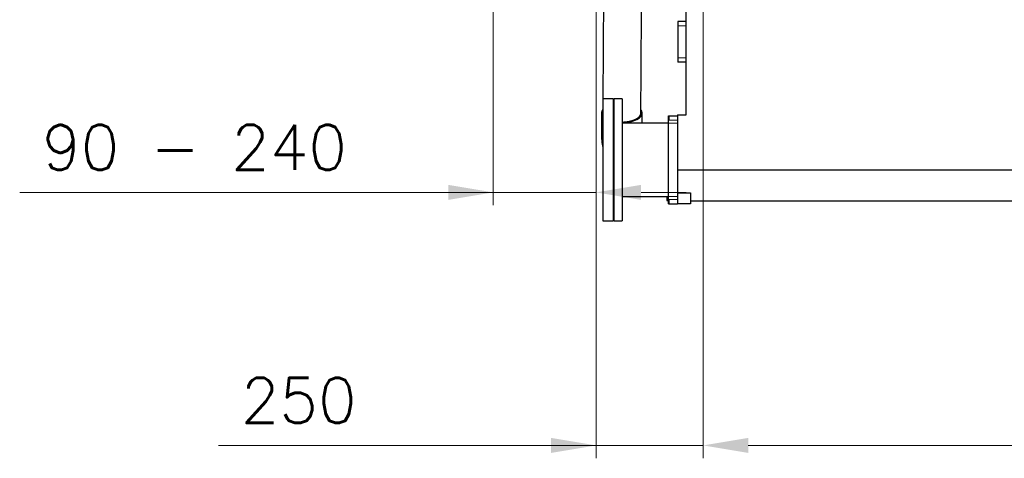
# Model space of a CAD drawing. Header units: inches. Extents: x 0 to 17820, y -10 to 12600.
# Tile 107 of 125: x 11052 to 13350, y 6923 to 7945. Entities that reach past the tile are written whole.
import ezdxf

# ---------------------------------------------------------------- set-up
doc = ezdxf.new("R2010")
doc.units = ezdxf.units.IN
doc.layers.add('1', color=7, linetype='Continuous', true_color=0xffffff)
doc.layers.add('254', color=7, linetype='Continuous', true_color=0xffffff)
doc.styles.add('latin_extended', font='simplex.shx')
doc.dimstyles.get("Standard").update_dxf_attribs({"dimtxt": 0.18, "dimasz": 0.18, "dimexe": 0.18, "dimexo": 0.0625, "dimgap": 0.09, "dimtad": 0, "dimtih": 1, "dimtoh": 1, "dimdec": 4, "dimzin": 0, "dimdsep": 46, "dimtxsty": 'Standard', "dimcen": 0.09, "dimadec": 0, "dimazin": 0, "dimtfac": 1, "dimtdec": 4, "dimtofl": 0, "dimtmove": 0, "dimatfit": 3, "dimfxl": 1, "dimtolj": 1, "dimtzin": 0, "dimarcsym": 0})

# ---------------------------------------------------------------- blocks, each defined once
blk = doc.blocks.new('_U3')
at = {"layer": '254', "color": 3, "linetype": 'Continuous', "lineweight": 13, "transparency": 16777216}
for p, q in [((12647.1, 8393.6), (12647.1, 6922.7)), ((16317.1, 8393.6), (16317.1, 6922.7)), ((12752.1, 6952.7), (16212.1, 6952.7))]:
    blk.add_line(p, q, dxfattribs=at)
at = {"layer": '254', "color": 3, "transparency": 16777216}
for points in [[(12752.1, 6970.2), (12752.1, 6935.2), (12647.1, 6952.7)], [(16212.1, 6935.2), (16212.1, 6970.2), (16317.1, 6952.7)]]:
    blk.add_solid(points, dxfattribs=at)
at = {"layer": 'Defpoints', "color": 0, "transparency": 16777216}
for p in [(12647.1, 8423.6), (16317.1, 8423.6), (16317.1, 6952.7)]:
    blk.add_point(p, dxfattribs=at)
at = {"layer": '254', "color": 2, "lineweight": 13, "transparency": 16777216, "insert": (14297.1, 7110.2), "char_height": 105, "attachment_point": 1, "style": 'latin_extended'}
blk.add_mtext('\\A1;3670', dxfattribs=at)
blk = doc.blocks.new('_U4')
at = {"layer": '254', "color": 3, "linetype": 'Continuous', "lineweight": 13, "transparency": 16777216}
for p, q in [((12157.1, 8007.6), (12157.1, 7512.7)), ((12397.1, 8007.6), (12397.1, 7512.7)), ((12157.1, 7542.7), (11052.1, 7542.7)), ((12052.1, 7542.7), (11947.1, 7542.7)), ((12397.1, 7542.7), (12157.1, 7542.7)), ((12502.1, 7542.7), (12607.1, 7542.7))]:
    blk.add_line(p, q, dxfattribs=at)
at = {"layer": '254', "color": 3, "transparency": 16777216}
for points in [[(12052.1, 7525.2), (12052.1, 7560.2), (12157.1, 7542.7)], [(12502.1, 7560.2), (12502.1, 7525.2), (12397.1, 7542.7)]]:
    blk.add_solid(points, dxfattribs=at)
at = {"layer": 'Defpoints', "color": 0, "transparency": 16777216}
for p in [(12157.1, 8037.6), (12397.1, 8037.6), (12157.1, 7542.7)]:
    blk.add_point(p, dxfattribs=at)
at = {"layer": '254', "color": 2, "lineweight": 13, "transparency": 16777216, "insert": (11104.6, 7700.2), "char_height": 105, "attachment_point": 1, "style": 'latin_extended'}
blk.add_mtext('\\A1;\\C31;{\\H1.00x;\\Fsimplex.shx;90 -\\Fsimplex.shx;}\\C2; 240 ', dxfattribs=at)
blk = doc.blocks.new('_U14')
at = {"layer": '254', "color": 3, "linetype": 'Continuous', "lineweight": 13, "transparency": 16777216}
for p, q in [((12397.1, 8394.6), (12397.1, 6922.7)), ((12647.1, 8393.6), (12647.1, 6922.7)), ((12397.1, 6952.7), (11515.7, 6952.7)), ((12292.1, 6952.7), (12187.1, 6952.7)), ((12397.1, 6952.7), (12647.1, 6952.7)), ((12752.1, 6952.7), (12857.1, 6952.7))]:
    blk.add_line(p, q, dxfattribs=at)
at = {"layer": '254', "color": 3, "transparency": 16777216}
for points in [[(12292.1, 6935.2), (12292.1, 6970.2), (12397.1, 6952.7)], [(12752.1, 6970.2), (12752.1, 6935.2), (12647.1, 6952.7)]]:
    blk.add_solid(points, dxfattribs=at)
at = {"layer": 'Defpoints', "color": 0, "transparency": 16777216}
for p in [(12397.1, 8424.6), (12647.1, 8423.6), (12647.1, 6952.7)]:
    blk.add_point(p, dxfattribs=at)
at = {"layer": '254', "color": 2, "lineweight": 13, "transparency": 16777216, "insert": (11568.2, 7110.2), "char_height": 105, "attachment_point": 1, "style": 'latin_extended'}
blk.add_mtext('\\A1;250', dxfattribs=at)

msp = doc.modelspace()

# ---------------------------------------------------------------- linework, layer by layer
at = {"layer": '1', "color": 2, "linetype": 'Continuous', "lineweight": 25}
for p, q in [((12607.116, 7723.649), (12607.116, 8128.649)), ((12588.116, 7941.149), (12588.116, 7931.149)), ((12607.116, 7941.149), (12588.116, 7941.149)), ((12588.116, 7931.149), (12588.116, 7856.149)), ((12588.116, 7856.149), (12588.116, 7846.149)), ((12607.116, 7846.149), (12588.116, 7846.149)), ((12436.716, 7761.149), (12412.716, 7761.149)), ((12412.716, 7761.149), (12412.716, 7476.149)), ((12436.716, 7761.149), (12436.716, 7476.149)), ((12438.216, 7761.149), (12438.216, 7564.807)), ((12458.316, 7761.149), (12438.216, 7761.149)), ((12458.316, 7761.149), (12458.316, 7564.807)), ((12566.316, 7704.149), (12566.316, 7721.149)), ((12566.316, 7721.149), (12567.116, 7721.149)), ((12567.116, 7721.149), (12567.116, 7711.149)), ((12567.116, 7721.149), (12587.116, 7721.149)), ((12587.116, 7723.649), (12607.116, 7723.649)), ((12587.116, 7723.649), (12587.116, 7595.254)), ((12566.316, 7703.899), (12458.316, 7703.899)), ((12566.316, 7533.149), (12566.316, 7704.149)), ((12587.116, 7595.254), (12587.116, 7541.849)), ((12587.116, 7595.254), (16317.116, 7595.254)), ((12438.216, 7564.807), (12438.216, 7476.149)), ((12458.316, 7564.807), (12458.316, 7476.149)), ((12587.116, 7541.849), (12587.116, 7515.649)), ((12587.116, 7541.849), (12617.116, 7541.849)), ((12617.116, 7541.849), (12617.116, 7515.649)), ((12458.316, 7533.399), (12566.316, 7533.399)), ((12562.116, 7533.399), (12562.116, 7523.649)), ((12562.116, 7523.649), (12566.316, 7523.649)), ((12566.316, 7516.149), (12566.316, 7533.149)), ((12566.316, 7516.149), (12567.116, 7516.149)), ((12567.116, 7526.149), (12567.116, 7516.149)), ((12567.116, 7516.149), (12587.116, 7516.149)), ((12617.116, 7515.649), (12587.116, 7515.649)), ((12617.116, 7522.649), (16287.116, 7522.649)), ((12412.716, 7476.149), (12436.716, 7476.149)), ((12438.216, 7476.149), (12458.316, 7476.149))]:
    msp.add_line(p, q, dxfattribs=at)
at = {"layer": '1', "color": 110, "linetype": 'Continuous', "lineweight": 13}
for p, q in [((12607.116, 7931.149), (12588.116, 7931.149)), ((12607.116, 7856.149), (12588.116, 7856.149)), ((12566.316, 7704.149), (12587.116, 7704.149)), ((12567.116, 7711.149), (12587.116, 7711.149)), ((12566.316, 7533.149), (12587.116, 7533.149)), ((12567.116, 7526.149), (12587.116, 7526.149))]:
    msp.add_line(p, q, dxfattribs=at)
at = {"layer": '1', "color": 2, "linetype": 'Continuous', "lineweight": 25}
for major_axis, ratio, start_param, end_param in [((-47.5, 0), 0.46953658, 5.94075171, 6.28318531), ((-47.5, 0), 0.46953658, 0, 0.36324665), ((44.499, -0.276), 0.47536218, 3.14178429, 3.21134111), ((-47.5, 0), 0.46953658, 1.59612542, 3.4437746), ((-47.5, 0), 0.46953658, 1.12685001, 1.16150571)]:
    msp.add_ellipse((12457.116, 7727.647), major_axis=major_axis, ratio=ratio, start_param=start_param, end_param=end_param, dxfattribs=at)
for points, knots in [([(12416.616, 8373.654), (12416.563, 8365.064), (12416.456, 8347.863), (12416.296, 8322.051), (12416.136, 8296.219), (12415.976, 8270.387), (12415.816, 8244.554), (12415.656, 8218.722), (12415.256, 8154.141), (12414.243, 7990.536), (12413.283, 7835.542), (12412.616, 7727.908)], [0, 0, 0, 0, 0.03990754, 0.07991139, 0.11991524, 0.15991909, 0.19992295, 0.2399268, 0.27993065, 0.49995184, 1, 1, 1, 1]), ([(12501.615, 7727.386), (12502.282, 7835.022), (12503.213, 7985.44), (12504.145, 8135.858), (12504.41, 8178.64)], [0, 0, 0, 0, 0.71557453, 1, 1, 1, 1]), ([(12409.616, 7727.695), (12409.616, 7719.306), (12409.616, 7709.239), (12409.616, 7697.493), (12409.616, 7692.46), (12409.616, 7687.426), (12409.616, 7682.382), (12409.616, 7679.016), (12409.616, 7677.328)], [0, 0, 0, 0, 0.4996909, 0.5996286, 0.69956731, 0.7995049, 0.89944357, 1, 1, 1, 1]), ([(12458.332, 7706.76), (12458.67, 7706.764), (12459.734, 7706.784), (12460.8, 7706.821), (12461.892, 7706.872), (12462.256, 7706.891), (12462.803, 7706.923), (12462.985, 7706.934), (12463.348, 7706.958), (12464.256, 7707.019), (12465.874, 7707.152), (12468, 7707.378), (12470.095, 7707.652), (12472.158, 7707.973), (12474.191, 7708.342), (12475.524, 7708.62), (12476.516, 7708.841), (12476.846, 7708.917), (12477.502, 7709.073), (12477.827, 7709.152), (12478.795, 7709.396), (12480.063, 7709.734), (12481.902, 7710.283), (12483.678, 7710.872), (12485.391, 7711.501), (12487.04, 7712.17), (12488.097, 7712.643), (12488.744, 7712.948), (12488.873, 7713.009), (12489.129, 7713.132), (12489.256, 7713.195), (12489.635, 7713.382), (12489.884, 7713.508), (12490.62, 7713.891), (12491.571, 7714.41), (12492.908, 7715.217), (12494.158, 7716.052), (12495.32, 7716.915), (12496.393, 7717.806), (12497.049, 7718.42), (12497.441, 7718.809), (12497.518, 7718.887), (12497.671, 7719.044), (12497.896, 7719.28), (12498.112, 7719.517), (12498.53, 7719.993), (12499.053, 7720.632), (12499.733, 7721.603), (12500.31, 7722.586), (12500.785, 7723.583), (12501.157, 7724.593), (12501.335, 7725.274), (12501.424, 7725.703), (12501.441, 7725.789), (12501.472, 7725.961), (12501.515, 7726.218), (12501.548, 7726.476), (12501.597, 7726.959), (12501.614, 7727.27), (12501.616, 7727.581)], [0, 0, 0, 0, 0.01485164, 0.04672212, 0.04672212, 0.06265736, 0.06265736, 0.07062498, 0.07062498, 0.0785926, 0.11046308, 0.14233356, 0.17420403, 0.20607451, 0.23794499, 0.26981547, 0.26981547, 0.28575071, 0.28575071, 0.30168595, 0.30168595, 0.33355643, 0.36542691, 0.39729738, 0.42916786, 0.46103834, 0.49290882, 0.49290882, 0.50087644, 0.50087644, 0.50884406, 0.50884406, 0.5247793, 0.5247793, 0.55664978, 0.58852025, 0.62039073, 0.65226121, 0.68413169, 0.71600217, 0.71600217, 0.72396979, 0.72396979, 0.73193741, 0.74787265, 0.74787265, 0.77974312, 0.8116136, 0.84348408, 0.87535456, 0.90722504, 0.93909552, 0.93909552, 0.94706314, 0.94706314, 0.95503076, 0.97096599, 0.97096599, 1, 1, 1, 1]), ([(12409.616, 7677.328), (12409.613, 7675.101), (12409.716, 7670.708), (12410.244, 7663.008), (12411.171, 7655.772), (12412.117, 7650.714), (12412.481, 7648.961)], [0, 0, 0, 0, 0.24148034, 0.4733469, 0.8176833, 1, 1, 1, 1]), ([(12436.643, 7596.874), (12436.964, 7596.471), (12437.475, 7595.836), (12437.992, 7595.207), (12438.182, 7594.977)], [0, 0, 0, 0, 0.63295519, 1, 1, 1, 1])]:
    msp.add_open_spline(points, degree=3, knots=knots, dxfattribs=at)
for points in [[(12504.616, 7703.899), (12504.616, 7711.799), (12504.616, 7719.699), (12504.616, 7727.599)], [(12436.537, 7709.121), (12437.018, 7709.003), (12437.502, 7708.89), (12437.99, 7708.781)]]:
    msp.add_open_spline(points, degree=3, dxfattribs=at)
at = {"layer": '1', "color": 110, "linetype": 'Continuous', "lineweight": 13}
for points, weights in [([(12409.616, 7677.327), (12409.61, 7675.569), (12409.997, 7673.797), (12410.792, 7672.052), (12411.962, 7670.37)], [0.997393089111, 0.995449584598, 0.994381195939, 0.994493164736, 0.995616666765]), ([(12436.38, 7657.241), (12436.75, 7657.157), (12437.122, 7657.074), (12437.498, 7656.994), (12437.878, 7656.915)], [1.0142512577, 1.01397800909, 1.01368884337, 1.01338555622, 1.01306984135])]:
    msp.add_rational_spline(points, weights, degree=4, dxfattribs=at)

# ---------------------------------------------------------------- dimensions: what is measured, and where the dimension line sits
at = {"layer": '254', "color": 2, "linetype": 'Continuous', "lineweight": 13}
for base, p1, p2, picture, middle in [((12647.116, 6952.662), (12397.116, 8424.649), (12647.116, 8423.649), '_U14', (11703.199, 6952.662)), ((16317.116, 6952.662), (12647.116, 8423.649), (16317.116, 8423.649), '_U3', (14482.116, 6952.662))]:
    dim = msp.add_linear_dim(base=base, p1=p1, p2=p2, dimstyle='Standard', override={"dimscale": 30, "dimtxt": 3.5, "dimasz": 3.5, "dimexe": 1, "dimexo": 1, "dimgap": 1.75, "dimtad": 1, "dimtih": 1, "dimtoh": 0, "dimdec": 2, "dimlfac": 1, "dimzin": 8, "dimdsep": 46, "dimlunit": 2, "dimtxsty": 'latin_extended', "dimsah": 1, "dimse1": 0, "dimse2": 0, "dimsd1": 0, "dimsd2": 0, "dimclrd": 3, "dimclre": 3, "dimclrt": 2, "dimtol": 0, "dimtm": -0.1, "dimtfac": 0.714286, "dimtdec": 3, "dimtofl": 1, "dimtmove": 0, "dimtzin": 8, "dimlwd": 13, "dimlwe": 13}, dxfattribs=at)
    dim.commit()
    dim.dimension.update_dxf_attribs({"geometry": picture, "text_midpoint": middle, "dimtype": 160})
dim = msp.add_linear_dim(base=(12157.116, 7542.673), p1=(12397.116, 8037.649), p2=(12157.116, 8037.649), text='\\C31;{\\H1.00x;\\Fsimplex.shx;90 -\\Fsimplex.shx;}\\C2; <> ', dimstyle='Standard', override={"dimscale": 30, "dimtxt": 3.5, "dimasz": 3.5, "dimexe": 1, "dimexo": 1, "dimgap": 1.75, "dimtad": 1, "dimtih": 1, "dimtoh": 0, "dimdec": 2, "dimlfac": 1, "dimzin": 8, "dimdsep": 46, "dimlunit": 2, "dimtxsty": 'latin_extended', "dimsah": 1, "dimse1": 0, "dimse2": 0, "dimsd1": 0, "dimsd2": 0, "dimclrd": 3, "dimclre": 3, "dimclrt": 2, "dimtol": 0, "dimtm": -0.1, "dimtfac": 0.714286, "dimtdec": 3, "dimtofl": 1, "dimtmove": 0, "dimtzin": 8, "dimlwd": 13, "dimlwe": 13}, dxfattribs=at)
dim.commit()
dim.dimension.update_dxf_attribs({"geometry": '_U4', "text_midpoint": (11499.616, 7542.673), "dimtype": 160})

doc.saveas('drawing.dxf')
